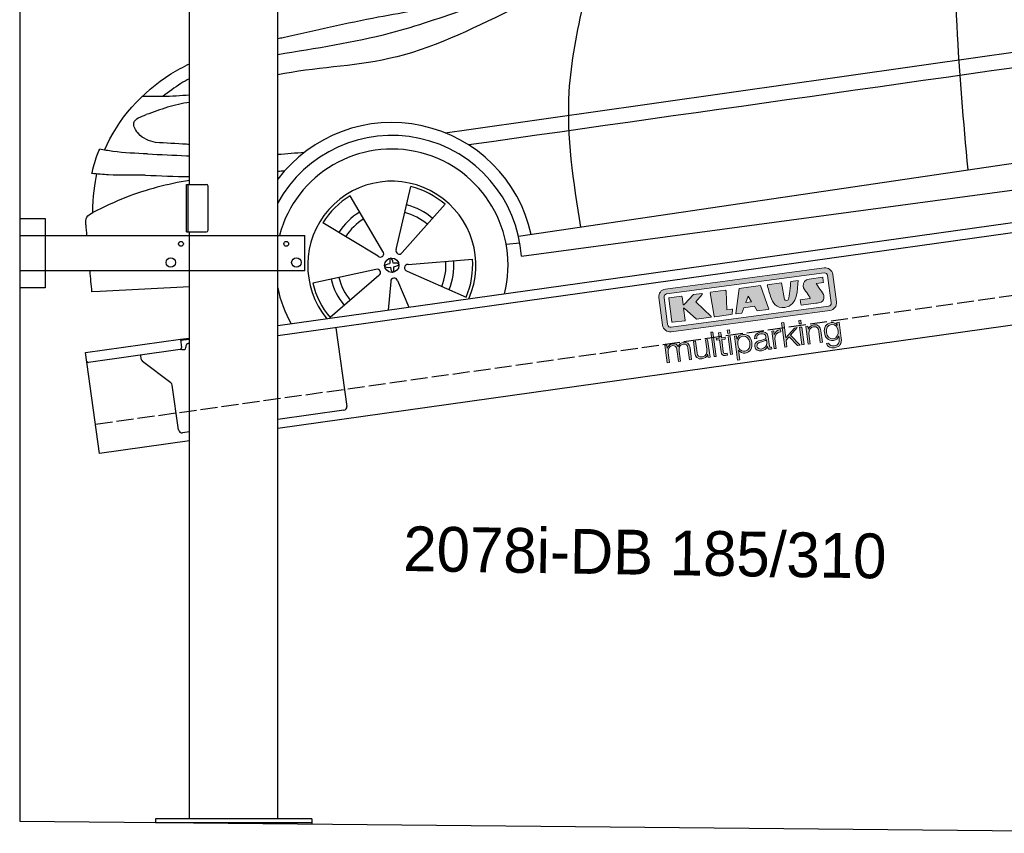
# Model space of a CAD drawing. Extents: x 524 to 6324, y 215 to 5340.
# Tile 1 of 3: x 524 to 3424, y 354 to 2752. Entities that reach past the tile are written whole.
import ezdxf

# ---------------------------------------------------------------- set-up
doc = ezdxf.new("R2010")
doc.units = 0
doc.header["$LTSCALE"] = 10
doc.header["$MEASUREMENT"] = 0
doc.linetypes.add('GEN3', pattern=[6.25, 5, -1.25])
doc.layers.get('0').update_dxf_attribs({"linetype": 'CONTINUOUS'})
doc.layers.add('3', color=6, linetype='GEN3')
doc.layers.add('CAR', color=1, linetype='CONTINUOUS')
doc.layers.add('AM_0', color=7, linetype='CONTINUOUS', lineweight=30)
doc.layers.add('Logo', color=7, linetype='CONTINUOUS', lineweight=25)

# ---------------------------------------------------------------- blocks, each defined once
blk = doc.blocks.new('KLAUS')
at = {"layer": 'Logo'}
h = blk.add_hatch(color=8, dxfattribs=at)
h.dxf.hatch_style = 2
edge = h.paths.add_edge_path()
edge.add_spline(control_points=[(3.6, 29.09), (2.88, 29.09), (2.3, 28.51), (2.3, 27.8), (2.3, 27.8), (2.3, 16.11), (2.3, 16.11), (2.3, 15.39), (2.88, 14.81), (3.6, 14.81), (3.6, 14.81), (71.16, 14.81), (71.16, 14.81), (71.88, 14.81), (72.46, 15.39), (72.46, 16.11), (72.46, 16.11), (72.46, 27.8), (72.46, 27.8), (72.46, 28.51), (71.88, 29.09), (71.16, 29.09), (71.16, 29.09), (3.6, 29.09), (3.6, 29.09), (3.6, 29.09), (3.6, 29.09), (3.6, 29.09)], knot_values=[0, 0, 0, 0, 1, 1, 1, 2, 2, 2, 3, 3, 3, 4, 4, 4, 5, 5, 5, 6, 6, 6, 7, 7, 7, 8, 8, 8, 9, 9, 9, 9], degree=3, periodic=0)
edge = h.paths.add_edge_path()
edge.add_spline(control_points=[(3.35, 31.23), (3.35, 31.23), (71.47, 31.23), (71.47, 31.23), (73.26, 31.23), (74.71, 29.77), (74.71, 27.99), (74.71, 27.99), (74.71, 16.17), (74.71, 16.17), (74.71, 14.38), (73.26, 12.93), (71.47, 12.93), (71.47, 12.93), (3.35, 12.93), (3.35, 12.93), (1.56, 12.93), (0.11, 14.38), (0.11, 16.17), (0.11, 16.17), (0.11, 27.99), (0.11, 27.99), (0.11, 29.77), (1.56, 31.23), (3.35, 31.23), (3.35, 31.23), (3.35, 31.23), (3.35, 31.23)], knot_values=[0, 0, 0, 0, 1, 1, 1, 2, 2, 2, 3, 3, 3, 4, 4, 4, 5, 5, 5, 6, 6, 6, 7, 7, 7, 8, 8, 8, 9, 9, 9, 9], degree=3, periodic=0)
h = blk.add_hatch(color=8, dxfattribs=at)
h.dxf.hatch_style = 2
edge = h.paths.add_edge_path()
edge.add_spline(control_points=[(4.5, 27.33), (4.5, 27.33), (9.7, 27.33), (9.7, 27.33), (9.84, 27.33), (9.96, 27.22), (9.96, 27.08), (9.96, 27.08), (9.96, 23.69), (9.96, 23.69), (9.96, 23.69), (9.94, 23.64), (10.04, 23.59), (10.14, 23.53), (10.2, 23.57), (10.2, 23.57), (10.2, 23.57), (10.51, 23.75), (10.51, 23.75), (10.51, 23.75), (14.94, 27.33), (14.94, 27.33), (14.94, 27.33), (18.41, 27.33), (18.41, 27.33), (18.41, 27.33), (18.49, 27.33), (18.56, 27.2), (18.65, 27.04), (18.53, 26.91), (18.53, 26.91), (18.53, 26.91), (15.49, 24.11), (15.49, 24.11), (15.49, 24.11), (21.14, 17.06), (21.14, 17.06), (21.14, 17.06), (21.13, 16.91), (21.13, 16.91), (21.08, 16.84), (20.99, 16.82), (20.99, 16.82), (20.99, 16.82), (14.7, 16.82), (14.7, 16.82), (14.7, 16.82), (10.26, 22.17), (10.26, 22.17), (10.26, 22.17), (10.19, 22.24), (10.08, 22.21), (9.97, 22.18), (9.96, 22.11), (9.96, 22.11), (9.96, 22.11), (9.96, 17.08), (9.96, 17.08), (9.96, 16.94), (9.84, 16.82), (9.7, 16.82), (9.7, 16.82), (4.5, 16.82), (4.5, 16.82), (4.36, 16.82), (4.25, 16.94), (4.25, 17.08), (4.25, 17.08), (4.25, 27.08), (4.25, 27.08), (4.25, 27.22), (4.36, 27.33), (4.5, 27.33), (4.5, 27.33), (4.5, 27.33), (4.5, 27.33)], knot_values=[0, 0, 0, 0, 1, 1, 1, 2, 2, 2, 3, 3, 3, 4, 4, 4, 5, 5, 5, 6, 6, 6, 7, 7, 7, 8, 8, 8, 9, 9, 9, 10, 10, 10, 11, 11, 11, 12, 12, 12, 13, 13, 13, 14, 14, 14, 15, 15, 15, 16, 16, 16, 17, 17, 17, 18, 18, 18, 19, 19, 19, 20, 20, 20, 21, 21, 21, 22, 22, 22, 23, 23, 23, 24, 24, 24, 25, 25, 25, 25], degree=3, periodic=0)
h = blk.add_hatch(color=8, dxfattribs=at)
h.dxf.hatch_style = 2
h.paths.add_polyline_path([(22.42, 17.06), (21.97, 27.15), (22.24, 27.33), (28.55, 27.33), (28.86, 26.97), (28.01, 19.08), (30.26, 19.07), (30.44, 18.95), (30.08, 16.95), (29.49, 16.82), (22.6, 16.82)])
h = blk.add_hatch(color=8, dxfattribs=at)
h.paths.add_polyline_path([(36.52, 21.01), (38.93, 21.01), (37.87, 23.57)])
h.paths.add_polyline_path([(34.52, 27.33), (43.65, 27.33), (45.76, 16.94), (45.57, 16.82), (40.83, 16.82), (39.89, 18.95), (35.42, 18.95), (34.27, 16.82), (31.78, 16.82), (31.66, 17)])
h = blk.add_hatch(color=8, dxfattribs=at)
h.dxf.hatch_style = 2
edge = h.paths.add_edge_path()
edge.add_spline(control_points=[(52.69, 27.32), (52.69, 27.32), (52.88, 20.14), (52.88, 20.14), (53.01, 19.89), (53.2, 19.77), (53.43, 19.71), (53.91, 19.59), (54.43, 19.57), (54.64, 20.03), (55.23, 21.34), (56.27, 25.45), (56.6, 27.33), (56.6, 27.33), (59.77, 27.33), (59.77, 27.33), (58.77, 23.9), (58.56, 16.82), (52.63, 16.76), (48.72, 16.72), (48.01, 19.35), (47.27, 22.24), (46.89, 23.68), (46.54, 27.33), (46.54, 27.33), (46.54, 27.33), (52.69, 27.32), (52.69, 27.32), (52.69, 27.32), (52.69, 27.32), (52.69, 27.32)], knot_values=[0, 0, 0, 0, 1, 1, 1, 2, 2, 2, 3, 3, 3, 4, 4, 4, 5, 5, 5, 6, 6, 6, 7, 7, 7, 8, 8, 8, 9, 9, 9, 10, 10, 10, 10], degree=3, periodic=0)
h = blk.add_hatch(color=8, dxfattribs=at)
h.dxf.hatch_style = 2
edge = h.paths.add_edge_path()
edge.add_spline(control_points=[(64.46, 27.33), (64.46, 27.33), (70.31, 27.33), (70.31, 27.33), (70.31, 26.52), (70.31, 26.02), (70.31, 25.12), (70.31, 25.12), (67.3, 25.12), (67.3, 25.12), (67.24, 25.04), (67.25, 25.11), (67.25, 24.91), (67.25, 24.88), (69.73, 20.38), (69.73, 19.57), (69.73, 16.4), (67.22, 16.81), (65.9, 16.82), (65.9, 16.82), (59.59, 16.82), (59.59, 16.82), (59.59, 17.76), (59.59, 18.23), (59.59, 19.14), (59.59, 19.14), (63.75, 19.14), (63.75, 19.14), (63.82, 19.22), (63.81, 19.11), (63.81, 19.31), (63.81, 20.32), (61.58, 23.06), (61.58, 24.63), (61.58, 26.33), (62.83, 27.34), (64.46, 27.33), (64.46, 27.33), (64.46, 27.33), (64.46, 27.33)], knot_values=[0, 0, 0, 0, 1, 1, 1, 2, 2, 2, 3, 3, 3, 4, 4, 4, 5, 5, 5, 6, 6, 6, 7, 7, 7, 8, 8, 8, 9, 9, 9, 10, 10, 10, 11, 11, 11, 12, 12, 12, 13, 13, 13, 13], degree=3, periodic=0)
h = blk.add_hatch(color=30, dxfattribs=at)
h.dxf.hatch_style = 2
h.paths.add_polyline_path([(20.07, 0), (20.99, 0), (20.99, 10.45), (20.07, 10.45)])
h = blk.add_hatch(color=30, dxfattribs=at)
h.dxf.hatch_style = 2
edge = h.paths.add_edge_path()
edge.add_spline(control_points=[(24.22, 9.82), (24.22, 9.82), (23.3, 9.82), (23.3, 9.82), (23.3, 9.82), (23.3, 7.55), (23.3, 7.55), (23.3, 7.55), (21.98, 7.55), (21.98, 7.55), (21.98, 7.55), (21.98, 6.78), (21.98, 6.78), (21.98, 6.78), (23.3, 6.78), (23.3, 6.78), (23.3, 6.78), (23.3, 1.61), (23.3, 1.61), (23.28, 0.32), (23.71, -0.09), (24.94, -0.09), (25.22, -0.09), (25.48, -0.06), (25.76, -0.06), (25.76, -0.06), (25.76, 0.73), (25.76, 0.73), (25.5, 0.7), (25.23, 0.69), (24.97, 0.69), (24.31, 0.73), (24.22, 1.08), (24.22, 1.68), (24.22, 1.68), (24.22, 6.78), (24.22, 6.78), (24.22, 6.78), (25.76, 6.78), (25.76, 6.78), (25.76, 6.78), (25.76, 7.55), (25.76, 7.55), (25.76, 7.55), (24.22, 7.55), (24.22, 7.55), (24.22, 7.55), (24.22, 9.82), (24.22, 9.82), (24.22, 9.82), (24.22, 9.82), (24.22, 9.82)], knot_values=[0, 0, 0, 0, 1, 1, 1, 2, 2, 2, 3, 3, 3, 4, 4, 4, 5, 5, 5, 6, 6, 6, 7, 7, 7, 8, 8, 8, 9, 9, 9, 10, 10, 10, 11, 11, 11, 12, 12, 12, 13, 13, 13, 14, 14, 14, 15, 15, 15, 16, 16, 16, 17, 17, 17, 17], degree=3, periodic=0)
h = blk.add_hatch(color=30, dxfattribs=at)
h.paths.add_polyline_path([(27.1, 0), (28.03, 0), (28.03, 7.55), (27.1, 7.55)])
h.paths.add_polyline_path([(27.1, 8.98), (28.03, 8.98), (28.03, 10.45), (27.1, 10.45)])
h = blk.add_hatch(color=30, dxfattribs=at)
h.dxf.hatch_style = 2
h.paths.add_polyline_path([(50.4, 0), (51.32, 0), (51.32, 2.87), (52.82, 4.11), (55.8, 0), (56.96, 0), (53.52, 4.76), (56.74, 7.55), (55.51, 7.55), (51.32, 3.89), (51.32, 10.45), (50.4, 10.45)])
h = blk.add_hatch(color=30, dxfattribs=at)
h.paths.add_polyline_path([(57.74, 0), (58.66, 0), (58.66, 7.55), (57.74, 7.55)])
h.paths.add_polyline_path([(57.74, 8.98), (58.66, 8.98), (58.66, 10.45), (57.74, 10.45)])
h = blk.add_hatch(color=30, dxfattribs=at)
h.dxf.hatch_style = 2
edge = h.paths.add_edge_path()
edge.add_spline(control_points=[(0, 0), (0, 0), (0.92, 0), (0.92, 0), (0.92, 0), (0.92, 4.22), (0.92, 4.22), (0.94, 5.8), (1.58, 7), (3.18, 7), (4.35, 7), (4.77, 6.15), (4.76, 5.12), (4.76, 5.12), (4.76, 0), (4.76, 0), (4.76, 0), (5.68, 0), (5.68, 0), (5.68, 0), (5.68, 4.27), (5.68, 4.27), (5.68, 5.68), (6.14, 7), (7.73, 7), (9.05, 7), (9.52, 6.32), (9.52, 5.08), (9.52, 5.08), (9.52, 0), (9.52, 0), (9.52, 0), (10.44, 0), (10.44, 0), (10.44, 0), (10.44, 5.12), (10.44, 5.12), (10.44, 6.91), (9.59, 7.77), (7.94, 7.77), (6.94, 7.77), (5.99, 7.29), (5.54, 6.3), (5.26, 7.29), (4.36, 7.77), (3.37, 7.77), (2.17, 7.77), (1.38, 7.19), (0.89, 6.28), (0.89, 6.28), (0.85, 6.28), (0.85, 6.28), (0.85, 6.28), (0.85, 7.55), (0.85, 7.55), (0.85, 7.55), (0, 7.55), (0, 7.55), (0, 7.55), (0, 0), (0, 0), (0, 0), (0, 0), (0, 0)], knot_values=[0, 0, 0, 0, 1, 1, 1, 2, 2, 2, 3, 3, 3, 4, 4, 4, 5, 5, 5, 6, 6, 6, 7, 7, 7, 8, 8, 8, 9, 9, 9, 10, 10, 10, 11, 11, 11, 12, 12, 12, 13, 13, 13, 14, 14, 14, 15, 15, 15, 16, 16, 16, 17, 17, 17, 18, 18, 18, 19, 19, 19, 20, 20, 20, 21, 21, 21, 21], degree=3, periodic=0)
h = blk.add_hatch(color=30, dxfattribs=at)
h.dxf.hatch_style = 2
edge = h.paths.add_edge_path()
edge.add_spline(control_points=[(18.31, 7.55), (18.31, 7.55), (17.39, 7.55), (17.39, 7.55), (17.39, 7.55), (17.39, 3.59), (17.39, 3.59), (17.39, 2.05), (16.7, 0.56), (15.12, 0.56), (13.66, 0.56), (13.15, 1.27), (13.1, 2.64), (13.1, 2.64), (13.1, 7.55), (13.1, 7.55), (13.1, 7.55), (12.18, 7.55), (12.18, 7.55), (12.18, 7.55), (12.18, 2.65), (12.18, 2.65), (12.18, 0.89), (12.93, -0.22), (14.83, -0.22), (15.96, -0.22), (16.95, 0.35), (17.44, 1.36), (17.44, 1.36), (17.47, 1.36), (17.47, 1.36), (17.47, 1.36), (17.47, 0), (17.47, 0), (17.47, 0), (18.31, 0), (18.31, 0), (18.31, 0), (18.31, 7.55), (18.31, 7.55), (18.31, 7.55), (18.31, 7.55), (18.31, 7.55)], knot_values=[0, 0, 0, 0, 1, 1, 1, 2, 2, 2, 3, 3, 3, 4, 4, 4, 5, 5, 5, 6, 6, 6, 7, 7, 7, 8, 8, 8, 9, 9, 9, 10, 10, 10, 11, 11, 11, 12, 12, 12, 13, 13, 13, 14, 14, 14, 14], degree=3, periodic=0)
h = blk.add_hatch(color=30, dxfattribs=at)
edge = h.paths.add_edge_path()
edge.add_spline(control_points=[(35.84, 3.78), (35.84, 2.21), (35.12, 0.56), (33.37, 0.56), (31.4, 0.56), (30.72, 2.21), (30.72, 3.78), (30.72, 5.49), (31.33, 7), (33.37, 7), (35.12, 7), (35.84, 5.34), (35.84, 3.78), (35.84, 3.78), (35.84, 3.78), (35.84, 3.78)], knot_values=[0, 0, 0, 0, 1, 1, 1, 2, 2, 2, 3, 3, 3, 4, 4, 4, 5, 5, 5, 5], degree=3, periodic=0)
edge = h.paths.add_edge_path()
edge.add_spline(control_points=[(29.79, -2.8), (29.79, -2.8), (30.72, -2.8), (30.72, -2.8), (30.72, -2.8), (30.72, 1.43), (30.72, 1.43), (30.72, 1.43), (30.74, 1.43), (30.74, 1.43), (31.14, 0.35), (32.24, -0.22), (33.37, -0.22), (35.66, -0.22), (36.76, 1.64), (36.76, 3.78), (36.76, 5.91), (35.66, 7.77), (33.37, 7.77), (32.15, 7.77), (31.1, 7.14), (30.67, 6.12), (30.67, 6.12), (30.64, 6.12), (30.64, 6.12), (30.64, 6.12), (30.64, 7.55), (30.64, 7.55), (30.64, 7.55), (29.79, 7.55), (29.79, 7.55), (29.79, 7.55), (29.79, -2.8), (29.79, -2.8), (29.79, -2.8), (29.79, -2.8), (29.79, -2.8)], knot_values=[0, 0, 0, 0, 1, 1, 1, 2, 2, 2, 3, 3, 3, 4, 4, 4, 5, 5, 5, 6, 6, 6, 7, 7, 7, 8, 8, 8, 9, 9, 9, 10, 10, 10, 11, 11, 11, 12, 12, 12, 12], degree=3, periodic=0)
h = blk.add_hatch(color=30, dxfattribs=at)
edge = h.paths.add_edge_path()
edge.add_spline(control_points=[(43.03, 2.93), (43.04, 1.45), (41.8, 0.56), (40.39, 0.56), (39.53, 0.56), (38.71, 1.13), (38.71, 2.05), (38.71, 3.53), (40.66, 3.51), (42.22, 3.79), (42.47, 3.84), (42.88, 3.91), (43, 4.13), (43, 4.13), (43.03, 4.13), (43.03, 4.13), (43.03, 4.13), (43.03, 2.93), (43.03, 2.93), (43.03, 2.93), (43.03, 2.93), (43.03, 2.93)], knot_values=[0, 0, 0, 0, 1, 1, 1, 2, 2, 2, 3, 3, 3, 4, 4, 4, 5, 5, 5, 6, 6, 6, 7, 7, 7, 7], degree=3, periodic=0)
edge = h.paths.add_edge_path()
edge.add_spline(control_points=[(39.03, 5.24), (39.06, 6.47), (39.91, 7), (41.05, 7), (42.14, 7), (43.03, 6.69), (43.03, 5.45), (43.03, 4.61), (42.6, 4.51), (41.84, 4.42), (39.85, 4.19), (37.79, 4.11), (37.79, 1.99), (37.79, 0.47), (38.93, -0.22), (40.32, -0.22), (41.77, -0.22), (42.43, 0.34), (43.07, 1.32), (43.07, 1.32), (43.1, 1.32), (43.1, 1.32), (43.1, 0.53), (43.25, 0), (44.19, 0), (44.43, 0), (44.58, 0.01), (44.79, 0.06), (44.79, 0.06), (44.79, 0.83), (44.79, 0.83), (44.71, 0.81), (44.6, 0.78), (44.49, 0.78), (44.13, 0.78), (43.95, 0.98), (43.95, 1.33), (43.95, 1.33), (43.95, 5.34), (43.95, 5.34), (43.95, 7.36), (42.5, 7.77), (41.17, 7.77), (39.44, 7.77), (38.2, 7.01), (38.11, 5.24), (38.11, 5.24), (39.03, 5.24), (39.03, 5.24), (39.03, 5.24), (39.03, 5.24), (39.03, 5.24)], knot_values=[0, 0, 0, 0, 1, 1, 1, 2, 2, 2, 3, 3, 3, 4, 4, 4, 5, 5, 5, 6, 6, 6, 7, 7, 7, 8, 8, 8, 9, 9, 9, 10, 10, 10, 11, 11, 11, 12, 12, 12, 13, 13, 13, 14, 14, 14, 15, 15, 15, 16, 16, 16, 17, 17, 17, 17], degree=3, periodic=0)
h = blk.add_hatch(color=30, dxfattribs=at)
h.dxf.hatch_style = 2
edge = h.paths.add_edge_path()
edge.add_spline(control_points=[(45.79, 0), (45.79, 0), (46.71, 0), (46.71, 0), (46.71, 0), (46.71, 4.03), (46.71, 4.03), (46.71, 5.59), (47.85, 6.82), (49.52, 6.73), (49.52, 6.73), (49.52, 7.66), (49.52, 7.66), (48.16, 7.72), (47.14, 7), (46.67, 5.78), (46.67, 5.78), (46.64, 5.78), (46.64, 5.78), (46.64, 5.78), (46.64, 7.55), (46.64, 7.55), (46.64, 7.55), (45.79, 7.55), (45.79, 7.55), (45.79, 7.55), (45.79, 0), (45.79, 0), (45.79, 0), (45.79, 0), (45.79, 0)], knot_values=[0, 0, 0, 0, 1, 1, 1, 2, 2, 2, 3, 3, 3, 4, 4, 4, 5, 5, 5, 6, 6, 6, 7, 7, 7, 8, 8, 8, 9, 9, 9, 10, 10, 10, 10], degree=3, periodic=0)
h = blk.add_hatch(color=30, dxfattribs=at)
h.dxf.hatch_style = 2
edge = h.paths.add_edge_path()
edge.add_spline(control_points=[(60.41, 0), (60.41, 0), (61.33, 0), (61.33, 0), (61.33, 0), (61.33, 4.41), (61.33, 4.41), (61.36, 5.89), (62.24, 7), (63.7, 7), (65.2, 7), (65.62, 6.02), (65.62, 4.71), (65.62, 4.71), (65.62, 0), (65.62, 0), (65.62, 0), (66.54, 0), (66.54, 0), (66.54, 0), (66.54, 4.86), (66.54, 4.86), (66.54, 6.66), (65.9, 7.77), (63.78, 7.77), (62.71, 7.77), (61.7, 7.16), (61.36, 6.25), (61.36, 6.25), (61.33, 6.25), (61.33, 6.25), (61.33, 6.25), (61.33, 7.55), (61.33, 7.55), (61.33, 7.55), (60.41, 7.55), (60.41, 7.55), (60.41, 7.55), (60.41, 0), (60.41, 0), (60.41, 0), (60.41, 0), (60.41, 0)], knot_values=[0, 0, 0, 0, 1, 1, 1, 2, 2, 2, 3, 3, 3, 4, 4, 4, 5, 5, 5, 6, 6, 6, 7, 7, 7, 8, 8, 8, 9, 9, 9, 10, 10, 10, 11, 11, 11, 12, 12, 12, 13, 13, 13, 14, 14, 14, 14], degree=3, periodic=0)
h = blk.add_hatch(color=30, dxfattribs=at)
edge = h.paths.add_edge_path()
edge.add_spline(control_points=[(71.32, 0.86), (69.62, 0.86), (68.83, 2.34), (68.83, 3.86), (68.83, 5.43), (69.56, 7), (71.32, 7), (73.06, 7), (73.75, 5.34), (73.75, 3.86), (73.75, 2.33), (72.91, 0.86), (71.32, 0.86), (71.32, 0.86), (71.32, 0.86), (71.32, 0.86)], knot_values=[0, 0, 0, 0, 1, 1, 1, 2, 2, 2, 3, 3, 3, 4, 4, 4, 5, 5, 5, 5], degree=3, periodic=0)
edge = h.paths.add_edge_path()
edge.add_spline(control_points=[(74.67, 7.55), (74.67, 7.55), (73.75, 7.55), (73.75, 7.55), (73.75, 7.55), (73.75, 6.25), (73.75, 6.25), (73.75, 6.25), (73.72, 6.25), (73.72, 6.25), (73.35, 7.09), (72.41, 7.77), (71.32, 7.77), (69.13, 7.77), (67.9, 6.05), (67.9, 3.97), (67.9, 1.82), (68.9, 0.09), (71.32, 0.09), (72.4, 0.09), (73.29, 0.72), (73.72, 1.64), (73.72, 1.64), (73.75, 1.64), (73.75, 1.64), (73.75, 1.64), (73.75, 0.61), (73.75, 0.61), (73.75, -1.23), (73.01, -2.24), (71.32, -2.24), (70.29, -2.24), (69.31, -1.85), (69.1, -0.73), (69.1, -0.73), (68.18, -0.73), (68.18, -0.73), (68.31, -2.34), (69.81, -3.02), (71.32, -3.02), (73.79, -3.02), (74.65, -1.64), (74.67, 0.61), (74.67, 0.61), (74.67, 7.55), (74.67, 7.55), (74.67, 7.55), (74.67, 7.55), (74.67, 7.55)], knot_values=[0, 0, 0, 0, 1, 1, 1, 2, 2, 2, 3, 3, 3, 4, 4, 4, 5, 5, 5, 6, 6, 6, 7, 7, 7, 8, 8, 8, 9, 9, 9, 10, 10, 10, 11, 11, 11, 12, 12, 12, 13, 13, 13, 14, 14, 14, 15, 15, 15, 16, 16, 16, 16], degree=3, periodic=0)
at = {"layer": 'Logo', "lineweight": 0}
for points in [[(22.42, 17.06), (21.97, 27.15), (22.24, 27.33), (28.55, 27.33), (28.86, 26.97), (28.01, 19.08), (30.26, 19.07), (30.44, 18.95), (30.08, 16.95), (29.49, 16.82), (22.6, 16.82), (22.42, 17.06), (22.42, 17.06)], [(34.52, 27.33), (43.65, 27.33), (45.76, 16.94), (45.57, 16.82), (40.83, 16.82), (39.89, 18.95), (35.42, 18.95), (34.27, 16.82), (31.78, 16.82), (31.66, 17), (34.52, 27.33), (34.52, 27.33)], [(36.52, 21.01), (38.93, 21.01), (37.87, 23.57), (36.52, 21.01), (36.52, 21.01)], [(20.07, 0), (20.99, 0), (20.99, 10.45), (20.07, 10.45), (20.07, 0), (20.07, 0)], [(27.1, 8.98), (28.03, 8.98), (28.03, 10.45), (27.1, 10.45), (27.1, 8.98), (27.1, 8.98)], [(50.4, 0), (51.32, 0), (51.32, 2.87), (52.82, 4.11), (55.8, 0), (56.96, 0), (53.52, 4.76), (56.74, 7.55), (55.51, 7.55), (51.32, 3.89), (51.32, 10.45), (50.4, 10.45), (50.4, 0), (50.4, 0)], [(57.74, 8.98), (58.66, 8.98), (58.66, 10.45), (57.74, 10.45), (57.74, 8.98), (57.74, 8.98)], [(27.1, 0), (28.03, 0), (28.03, 7.55), (27.1, 7.55), (27.1, 0), (27.1, 0)], [(57.74, 0), (58.66, 0), (58.66, 7.55), (57.74, 7.55), (57.74, 0), (57.74, 0)]]:
    blk.add_lwpolyline(points, dxfattribs=at)
for points, knots in [([(3.35, 31.23), (3.35, 31.23), (71.47, 31.23), (71.47, 31.23), (73.26, 31.23), (74.71, 29.77), (74.71, 27.99), (74.71, 27.99), (74.71, 16.17), (74.71, 16.17), (74.71, 14.38), (73.26, 12.93), (71.47, 12.93), (71.47, 12.93), (3.35, 12.93), (3.35, 12.93), (1.56, 12.93), (0.11, 14.38), (0.11, 16.17), (0.11, 16.17), (0.11, 27.99), (0.11, 27.99), (0.11, 29.77), (1.56, 31.23), (3.35, 31.23), (3.35, 31.23), (3.35, 31.23), (3.35, 31.23)], [0, 0, 0, 0, 1, 1, 1, 2, 2, 2, 3, 3, 3, 4, 4, 4, 5, 5, 5, 6, 6, 6, 7, 7, 7, 8, 8, 8, 9, 9, 9, 9]), ([(3.6, 29.09), (2.88, 29.09), (2.3, 28.51), (2.3, 27.8), (2.3, 27.8), (2.3, 16.11), (2.3, 16.11), (2.3, 15.39), (2.88, 14.81), (3.6, 14.81), (3.6, 14.81), (71.16, 14.81), (71.16, 14.81), (71.88, 14.81), (72.46, 15.39), (72.46, 16.11), (72.46, 16.11), (72.46, 27.8), (72.46, 27.8), (72.46, 28.51), (71.88, 29.09), (71.16, 29.09), (71.16, 29.09), (3.6, 29.09), (3.6, 29.09), (3.6, 29.09), (3.6, 29.09), (3.6, 29.09)], [0, 0, 0, 0, 1, 1, 1, 2, 2, 2, 3, 3, 3, 4, 4, 4, 5, 5, 5, 6, 6, 6, 7, 7, 7, 8, 8, 8, 9, 9, 9, 9]), ([(4.5, 27.33), (4.5, 27.33), (9.7, 27.33), (9.7, 27.33), (9.84, 27.33), (9.96, 27.22), (9.96, 27.08), (9.96, 27.08), (9.96, 23.69), (9.96, 23.69), (9.96, 23.69), (9.94, 23.64), (10.04, 23.59), (10.14, 23.53), (10.2, 23.57), (10.2, 23.57), (10.2, 23.57), (10.51, 23.75), (10.51, 23.75), (10.51, 23.75), (14.94, 27.33), (14.94, 27.33), (14.94, 27.33), (18.41, 27.33), (18.41, 27.33), (18.41, 27.33), (18.49, 27.33), (18.56, 27.2), (18.65, 27.04), (18.53, 26.91), (18.53, 26.91), (18.53, 26.91), (15.49, 24.11), (15.49, 24.11), (15.49, 24.11), (21.14, 17.06), (21.14, 17.06), (21.14, 17.06), (21.13, 16.91), (21.13, 16.91), (21.08, 16.84), (20.99, 16.82), (20.99, 16.82), (20.99, 16.82), (14.7, 16.82), (14.7, 16.82), (14.7, 16.82), (10.26, 22.17), (10.26, 22.17), (10.26, 22.17), (10.19, 22.24), (10.08, 22.21), (9.97, 22.18), (9.96, 22.11), (9.96, 22.11), (9.96, 22.11), (9.96, 17.08), (9.96, 17.08), (9.96, 16.94), (9.84, 16.82), (9.7, 16.82), (9.7, 16.82), (4.5, 16.82), (4.5, 16.82), (4.36, 16.82), (4.25, 16.94), (4.25, 17.08), (4.25, 17.08), (4.25, 27.08), (4.25, 27.08), (4.25, 27.22), (4.36, 27.33), (4.5, 27.33), (4.5, 27.33), (4.5, 27.33), (4.5, 27.33)], [0, 0, 0, 0, 1, 1, 1, 2, 2, 2, 3, 3, 3, 4, 4, 4, 5, 5, 5, 6, 6, 6, 7, 7, 7, 8, 8, 8, 9, 9, 9, 10, 10, 10, 11, 11, 11, 12, 12, 12, 13, 13, 13, 14, 14, 14, 15, 15, 15, 16, 16, 16, 17, 17, 17, 18, 18, 18, 19, 19, 19, 20, 20, 20, 21, 21, 21, 22, 22, 22, 23, 23, 23, 24, 24, 24, 25, 25, 25, 25]), ([(52.69, 27.32), (52.69, 27.32), (52.88, 20.14), (52.88, 20.14), (53.01, 19.89), (53.2, 19.77), (53.43, 19.71), (53.91, 19.59), (54.43, 19.57), (54.64, 20.03), (55.23, 21.34), (56.27, 25.45), (56.6, 27.33), (56.6, 27.33), (59.77, 27.33), (59.77, 27.33), (58.77, 23.9), (58.56, 16.82), (52.63, 16.76), (48.72, 16.72), (48.01, 19.35), (47.27, 22.24), (46.89, 23.68), (46.54, 27.33), (46.54, 27.33), (46.54, 27.33), (52.69, 27.32), (52.69, 27.32), (52.69, 27.32), (52.69, 27.32), (52.69, 27.32)], [0, 0, 0, 0, 1, 1, 1, 2, 2, 2, 3, 3, 3, 4, 4, 4, 5, 5, 5, 6, 6, 6, 7, 7, 7, 8, 8, 8, 9, 9, 9, 10, 10, 10, 10]), ([(64.46, 27.33), (64.46, 27.33), (70.31, 27.33), (70.31, 27.33), (70.31, 26.52), (70.31, 26.02), (70.31, 25.12), (70.31, 25.12), (67.3, 25.12), (67.3, 25.12), (67.24, 25.04), (67.25, 25.11), (67.25, 24.91), (67.25, 24.88), (69.73, 20.38), (69.73, 19.57), (69.73, 16.4), (67.22, 16.81), (65.9, 16.82), (65.9, 16.82), (59.59, 16.82), (59.59, 16.82), (59.59, 17.76), (59.59, 18.23), (59.59, 19.14), (59.59, 19.14), (63.75, 19.14), (63.75, 19.14), (63.82, 19.22), (63.81, 19.11), (63.81, 19.31), (63.81, 20.32), (61.58, 23.06), (61.58, 24.63), (61.58, 26.33), (62.83, 27.34), (64.46, 27.33), (64.46, 27.33), (64.46, 27.33), (64.46, 27.33)], [0, 0, 0, 0, 1, 1, 1, 2, 2, 2, 3, 3, 3, 4, 4, 4, 5, 5, 5, 6, 6, 6, 7, 7, 7, 8, 8, 8, 9, 9, 9, 10, 10, 10, 11, 11, 11, 12, 12, 12, 13, 13, 13, 13]), ([(24.22, 9.82), (24.22, 9.82), (23.3, 9.82), (23.3, 9.82), (23.3, 9.82), (23.3, 7.55), (23.3, 7.55), (23.3, 7.55), (21.98, 7.55), (21.98, 7.55), (21.98, 7.55), (21.98, 6.78), (21.98, 6.78), (21.98, 6.78), (23.3, 6.78), (23.3, 6.78), (23.3, 6.78), (23.3, 1.61), (23.3, 1.61), (23.28, 0.32), (23.71, -0.09), (24.94, -0.09), (25.22, -0.09), (25.48, -0.06), (25.76, -0.06), (25.76, -0.06), (25.76, 0.73), (25.76, 0.73), (25.5, 0.7), (25.23, 0.69), (24.97, 0.69), (24.31, 0.73), (24.22, 1.08), (24.22, 1.68), (24.22, 1.68), (24.22, 6.78), (24.22, 6.78), (24.22, 6.78), (25.76, 6.78), (25.76, 6.78), (25.76, 6.78), (25.76, 7.55), (25.76, 7.55), (25.76, 7.55), (24.22, 7.55), (24.22, 7.55), (24.22, 7.55), (24.22, 9.82), (24.22, 9.82), (24.22, 9.82), (24.22, 9.82), (24.22, 9.82)], [0, 0, 0, 0, 1, 1, 1, 2, 2, 2, 3, 3, 3, 4, 4, 4, 5, 5, 5, 6, 6, 6, 7, 7, 7, 8, 8, 8, 9, 9, 9, 10, 10, 10, 11, 11, 11, 12, 12, 12, 13, 13, 13, 14, 14, 14, 15, 15, 15, 16, 16, 16, 17, 17, 17, 17]), ([(0, 0), (0, 0), (0.92, 0), (0.92, 0), (0.92, 0), (0.92, 4.22), (0.92, 4.22), (0.94, 5.8), (1.58, 7), (3.18, 7), (4.35, 7), (4.77, 6.15), (4.76, 5.12), (4.76, 5.12), (4.76, 0), (4.76, 0), (4.76, 0), (5.68, 0), (5.68, 0), (5.68, 0), (5.68, 4.27), (5.68, 4.27), (5.68, 5.68), (6.14, 7), (7.73, 7), (9.05, 7), (9.52, 6.32), (9.52, 5.08), (9.52, 5.08), (9.52, 0), (9.52, 0), (9.52, 0), (10.44, 0), (10.44, 0), (10.44, 0), (10.44, 5.12), (10.44, 5.12), (10.44, 6.91), (9.59, 7.77), (7.94, 7.77), (6.94, 7.77), (5.99, 7.29), (5.54, 6.3), (5.26, 7.29), (4.36, 7.77), (3.37, 7.77), (2.17, 7.77), (1.38, 7.19), (0.89, 6.28), (0.89, 6.28), (0.85, 6.28), (0.85, 6.28), (0.85, 6.28), (0.85, 7.55), (0.85, 7.55), (0.85, 7.55), (0, 7.55), (0, 7.55), (0, 7.55), (0, 0), (0, 0), (0, 0), (0, 0), (0, 0)], [0, 0, 0, 0, 1, 1, 1, 2, 2, 2, 3, 3, 3, 4, 4, 4, 5, 5, 5, 6, 6, 6, 7, 7, 7, 8, 8, 8, 9, 9, 9, 10, 10, 10, 11, 11, 11, 12, 12, 12, 13, 13, 13, 14, 14, 14, 15, 15, 15, 16, 16, 16, 17, 17, 17, 18, 18, 18, 19, 19, 19, 20, 20, 20, 21, 21, 21, 21]), ([(18.31, 7.55), (18.31, 7.55), (17.39, 7.55), (17.39, 7.55), (17.39, 7.55), (17.39, 3.59), (17.39, 3.59), (17.39, 2.05), (16.7, 0.56), (15.12, 0.56), (13.66, 0.56), (13.15, 1.27), (13.1, 2.64), (13.1, 2.64), (13.1, 7.55), (13.1, 7.55), (13.1, 7.55), (12.18, 7.55), (12.18, 7.55), (12.18, 7.55), (12.18, 2.65), (12.18, 2.65), (12.18, 0.89), (12.93, -0.22), (14.83, -0.22), (15.96, -0.22), (16.95, 0.35), (17.44, 1.36), (17.44, 1.36), (17.47, 1.36), (17.47, 1.36), (17.47, 1.36), (17.47, 0), (17.47, 0), (17.47, 0), (18.31, 0), (18.31, 0), (18.31, 0), (18.31, 7.55), (18.31, 7.55), (18.31, 7.55), (18.31, 7.55), (18.31, 7.55)], [0, 0, 0, 0, 1, 1, 1, 2, 2, 2, 3, 3, 3, 4, 4, 4, 5, 5, 5, 6, 6, 6, 7, 7, 7, 8, 8, 8, 9, 9, 9, 10, 10, 10, 11, 11, 11, 12, 12, 12, 13, 13, 13, 14, 14, 14, 14]), ([(29.79, -2.8), (29.79, -2.8), (30.72, -2.8), (30.72, -2.8), (30.72, -2.8), (30.72, 1.43), (30.72, 1.43), (30.72, 1.43), (30.74, 1.43), (30.74, 1.43), (31.14, 0.35), (32.24, -0.22), (33.37, -0.22), (35.66, -0.22), (36.76, 1.64), (36.76, 3.78), (36.76, 5.91), (35.66, 7.77), (33.37, 7.77), (32.15, 7.77), (31.1, 7.14), (30.67, 6.12), (30.67, 6.12), (30.64, 6.12), (30.64, 6.12), (30.64, 6.12), (30.64, 7.55), (30.64, 7.55), (30.64, 7.55), (29.79, 7.55), (29.79, 7.55), (29.79, 7.55), (29.79, -2.8), (29.79, -2.8), (29.79, -2.8), (29.79, -2.8), (29.79, -2.8)], [0, 0, 0, 0, 1, 1, 1, 2, 2, 2, 3, 3, 3, 4, 4, 4, 5, 5, 5, 6, 6, 6, 7, 7, 7, 8, 8, 8, 9, 9, 9, 10, 10, 10, 11, 11, 11, 12, 12, 12, 12]), ([(35.84, 3.78), (35.84, 2.21), (35.12, 0.56), (33.37, 0.56), (31.4, 0.56), (30.72, 2.21), (30.72, 3.78), (30.72, 5.49), (31.33, 7), (33.37, 7), (35.12, 7), (35.84, 5.34), (35.84, 3.78), (35.84, 3.78), (35.84, 3.78), (35.84, 3.78)], [0, 0, 0, 0, 1, 1, 1, 2, 2, 2, 3, 3, 3, 4, 4, 4, 5, 5, 5, 5]), ([(39.03, 5.24), (39.06, 6.47), (39.91, 7), (41.05, 7), (42.14, 7), (43.03, 6.69), (43.03, 5.45), (43.03, 4.61), (42.6, 4.51), (41.84, 4.42), (39.85, 4.19), (37.79, 4.11), (37.79, 1.99), (37.79, 0.47), (38.93, -0.22), (40.32, -0.22), (41.77, -0.22), (42.43, 0.34), (43.07, 1.32), (43.07, 1.32), (43.1, 1.32), (43.1, 1.32), (43.1, 0.53), (43.25, 0), (44.19, 0), (44.43, 0), (44.58, 0.01), (44.79, 0.06), (44.79, 0.06), (44.79, 0.83), (44.79, 0.83), (44.71, 0.81), (44.6, 0.78), (44.49, 0.78), (44.13, 0.78), (43.95, 0.98), (43.95, 1.33), (43.95, 1.33), (43.95, 5.34), (43.95, 5.34), (43.95, 7.36), (42.5, 7.77), (41.17, 7.77), (39.44, 7.77), (38.2, 7.01), (38.11, 5.24), (38.11, 5.24), (39.03, 5.24), (39.03, 5.24), (39.03, 5.24), (39.03, 5.24), (39.03, 5.24)], [0, 0, 0, 0, 1, 1, 1, 2, 2, 2, 3, 3, 3, 4, 4, 4, 5, 5, 5, 6, 6, 6, 7, 7, 7, 8, 8, 8, 9, 9, 9, 10, 10, 10, 11, 11, 11, 12, 12, 12, 13, 13, 13, 14, 14, 14, 15, 15, 15, 16, 16, 16, 17, 17, 17, 17]), ([(45.79, 0), (45.79, 0), (46.71, 0), (46.71, 0), (46.71, 0), (46.71, 4.03), (46.71, 4.03), (46.71, 5.59), (47.85, 6.82), (49.52, 6.73), (49.52, 6.73), (49.52, 7.66), (49.52, 7.66), (48.16, 7.72), (47.14, 7), (46.67, 5.78), (46.67, 5.78), (46.64, 5.78), (46.64, 5.78), (46.64, 5.78), (46.64, 7.55), (46.64, 7.55), (46.64, 7.55), (45.79, 7.55), (45.79, 7.55), (45.79, 7.55), (45.79, 0), (45.79, 0), (45.79, 0), (45.79, 0), (45.79, 0)], [0, 0, 0, 0, 1, 1, 1, 2, 2, 2, 3, 3, 3, 4, 4, 4, 5, 5, 5, 6, 6, 6, 7, 7, 7, 8, 8, 8, 9, 9, 9, 10, 10, 10, 10]), ([(60.41, 0), (60.41, 0), (61.33, 0), (61.33, 0), (61.33, 0), (61.33, 4.41), (61.33, 4.41), (61.36, 5.89), (62.24, 7), (63.7, 7), (65.2, 7), (65.62, 6.02), (65.62, 4.71), (65.62, 4.71), (65.62, 0), (65.62, 0), (65.62, 0), (66.54, 0), (66.54, 0), (66.54, 0), (66.54, 4.86), (66.54, 4.86), (66.54, 6.66), (65.9, 7.77), (63.78, 7.77), (62.71, 7.77), (61.7, 7.16), (61.36, 6.25), (61.36, 6.25), (61.33, 6.25), (61.33, 6.25), (61.33, 6.25), (61.33, 7.55), (61.33, 7.55), (61.33, 7.55), (60.41, 7.55), (60.41, 7.55), (60.41, 7.55), (60.41, 0), (60.41, 0), (60.41, 0), (60.41, 0), (60.41, 0)], [0, 0, 0, 0, 1, 1, 1, 2, 2, 2, 3, 3, 3, 4, 4, 4, 5, 5, 5, 6, 6, 6, 7, 7, 7, 8, 8, 8, 9, 9, 9, 10, 10, 10, 11, 11, 11, 12, 12, 12, 13, 13, 13, 14, 14, 14, 14]), ([(74.67, 7.55), (74.67, 7.55), (73.75, 7.55), (73.75, 7.55), (73.75, 7.55), (73.75, 6.25), (73.75, 6.25), (73.75, 6.25), (73.72, 6.25), (73.72, 6.25), (73.35, 7.09), (72.41, 7.77), (71.32, 7.77), (69.13, 7.77), (67.9, 6.05), (67.9, 3.97), (67.9, 1.82), (68.9, 0.09), (71.32, 0.09), (72.4, 0.09), (73.29, 0.72), (73.72, 1.64), (73.72, 1.64), (73.75, 1.64), (73.75, 1.64), (73.75, 1.64), (73.75, 0.61), (73.75, 0.61), (73.75, -1.23), (73.01, -2.24), (71.32, -2.24), (70.29, -2.24), (69.31, -1.85), (69.1, -0.73), (69.1, -0.73), (68.18, -0.73), (68.18, -0.73), (68.31, -2.34), (69.81, -3.02), (71.32, -3.02), (73.79, -3.02), (74.65, -1.64), (74.67, 0.61), (74.67, 0.61), (74.67, 7.55), (74.67, 7.55), (74.67, 7.55), (74.67, 7.55), (74.67, 7.55)], [0, 0, 0, 0, 1, 1, 1, 2, 2, 2, 3, 3, 3, 4, 4, 4, 5, 5, 5, 6, 6, 6, 7, 7, 7, 8, 8, 8, 9, 9, 9, 10, 10, 10, 11, 11, 11, 12, 12, 12, 13, 13, 13, 14, 14, 14, 15, 15, 15, 16, 16, 16, 16]), ([(71.32, 0.86), (69.62, 0.86), (68.83, 2.34), (68.83, 3.86), (68.83, 5.43), (69.56, 7), (71.32, 7), (73.06, 7), (73.75, 5.34), (73.75, 3.86), (73.75, 2.33), (72.91, 0.86), (71.32, 0.86), (71.32, 0.86), (71.32, 0.86), (71.32, 0.86)], [0, 0, 0, 0, 1, 1, 1, 2, 2, 2, 3, 3, 3, 4, 4, 4, 5, 5, 5, 5]), ([(43.03, 2.93), (43.04, 1.45), (41.8, 0.56), (40.39, 0.56), (39.53, 0.56), (38.71, 1.13), (38.71, 2.05), (38.71, 3.53), (40.66, 3.51), (42.22, 3.79), (42.47, 3.84), (42.88, 3.91), (43, 4.13), (43, 4.13), (43.03, 4.13), (43.03, 4.13), (43.03, 4.13), (43.03, 2.93), (43.03, 2.93), (43.03, 2.93), (43.03, 2.93), (43.03, 2.93)], [0, 0, 0, 0, 1, 1, 1, 2, 2, 2, 3, 3, 3, 4, 4, 4, 5, 5, 5, 6, 6, 6, 7, 7, 7, 7])]:
    blk.add_open_spline(points, degree=3, knots=knots, dxfattribs=at)
blk = doc.blocks.new('EG_car')
at = {"layer": 'CAR'}
for p, q in [((44640.5, 3847.7), (46613.9, 4138.9)), ((44649.3, 3788.6), (46624.9, 4054.7)), ((44280.1, 3808.8), (44323.7, 3994)), ((44241.4, 3803), (44145, 3967)), ((44298, 3799.6), (44424.2, 3942)), ((44227.1, 3788.8), (44064.4, 3887.4)), ((44604.2, 3824.2), (44644.4, 3828.4)), ((44315.5, 3764.6), (44505.1, 3780.4)), ((44220.7, 3750.2), (44034.9, 3709.2)), ((44312.3, 3744.7), (44486.7, 3668.7)), ((44229.7, 3732.2), (44085.7, 3607.9)), ((44264.5, 3714.2), (44256.3, 3630)), ((44284.4, 3717.2), (44317.4, 3638.6)), ((43408.1, 3685.3), (43383.2, 3684.1)), ((43671.5, 3699), (43408.1, 3685.3))]:
    blk.add_line(p, q, dxfattribs=at)
blk.add_circle((44267.4, 3762.3), 21.1, dxfattribs=at)
for centre, radius, start, end in [((44267.4, 3762.3), 420.7, 12.4782, 142.9782), ((44267.4, 3762.3), 382.8, 3.9409, 151.3421), ((44267.4, 3762.3), 342.5, 345.7894, 165.0899), ((44267.4, 3762.3), 247.7, 336.4923, 219.5077), ((44267.4, 3762.3), 238.4, 48.8791, 76.3501), ((44267.4, 3762.3), 238.4, 120.8791, 148.3501), ((44267.4, 3762.3), 183.1, 121.0088, 148.2204), ((44267.4, 3762.3), 159.7, 49.089, 76.1378), ((44267.4, 3762.3), 183.1, 49.0088, 76.2204), ((44267.4, 3762.3), 159.7, 121.0915, 148.1403), ((44233.5, 3796.7), 10.1, 231.0149, 38.2143), ((44289.6, 3805.2), 10.1, 159.0149, 326.2143), ((44267.4, 3762.3), 159.7, 337.0888, 4.1364), ((44267.4, 3762.3), 183.1, 337.0088, 4.2204), ((44267.4, 3762.3), 238.4, 336.8791, 4.3501), ((44224.2, 3740.7), 10.1, 303.0149, 110.2143), ((44315, 3754.5), 10.1, 87.0149, 254.2143), ((44267.4, 3762.3), 183.1, 193.0088, 220.2204), ((44267.4, 3762.3), 159.7, 193.0928, 220.1404), ((44274.6, 3714.6), 10.1, 15.0149, 182.2143), ((44267.4, 3762.3), 342.5, 191.219, 210.2106), ((44267.4, 3762.3), 238.4, 192.8791, 220.3501), ((44267.4, 3762.3), 247.7, 228.0703, 228.1969)]:
    blk.add_arc(centre, radius, start, end, dxfattribs=at)
for centre, major_axis, ratio, start_param, end_param in [((44267.6, 3762.4), (3, -20.9), 0.248275, 8.109253, 10.739069), ((44267.4, 3762.3), (-20.9, -3), 0.26044, 4.945458, 7.62088), ((44267.6, 3762.4), (3, -20.9), 0.248275, 4.968287, 7.599306), ((44267.4, 3762.3), (-20.9, -3), 0.26044, 8.106084, 10.743517)]:
    blk.add_ellipse(centre, major_axis=major_axis, ratio=ratio, start_param=start_param, end_param=end_param, dxfattribs=at)
for points, knots in [([(45964.8, 4043.1), (45952, 4184.6), (45924.7, 4487.8), (45924, 4906.4), (45983.6, 5173.6), (46007.8, 5281.7)], [0, 0, 0, 0, 426.563346, 914.171926, 1245.997244, 1245.997244, 1245.997244, 1245.997244]), ([(43947.1, 4433.6), (44040.4, 4454.8), (44210.5, 4493.6), (44382.6, 4521.2), (44460.3, 4533.7)], [0, 0, 0, 0, 287.109799, 523.033898, 523.033898, 523.033898, 523.033898]), ([(44831.9, 4540.3), (44813.2, 4451.6), (44767, 4231.3), (44802, 4008), (44822.9, 3874.6)], [0, 0, 0, 0, 269.946467, 670.500177, 670.500177, 670.500177, 670.500177]), ([(44491.5, 4519.5), (44415.6, 4492.9), (44233, 4428.9), (44043.6, 4401.5), (43931.5, 4382.3)], [0, 0, 0, 0, 240.396278, 578.341928, 578.341928, 578.341928, 578.341928]), ([(44615.4, 4513.3), (44499.2, 4456.1), (44282.7, 4349.4), (44039.5, 4345.5), (43931.5, 4323.4)], [0, 0, 0, 0, 383.694665, 714.701693, 714.701693, 714.701693, 714.701693]), ([(43421.5, 4101.6), (43459.6, 4192), (43547.4, 4290.3), (43652.7, 4347), (43671.5, 4355.8)], [417.734559, 417.734559, 417.734559, 417.734559, 714.010919, 776.343267, 776.343267, 776.343267, 776.343267]), ([(43671.5, 4312), (43662.9, 4307.5), (43635.5, 4292), (43610.2, 4272.6), (43592.8, 4259.2)], [846.326293, 846.326293, 846.326293, 846.326293, 875.621743, 941.455107, 941.455107, 941.455107, 941.455107]), ([(43671.5, 4263.8), (43645.3, 4261.3), (43599, 4258.2), (43552.5, 4259.5), (43532.3, 4260.1)], [83.55636, 83.55636, 83.55636, 83.55636, 162.493207, 222.909715, 222.909715, 222.909715, 222.909715]), ([(43671.5, 4242.3), (43649.6, 4239.7), (43605.5, 4228.5), (43564.6, 4213.7), (43543.9, 4206.2)], [116.473329, 116.473329, 116.473329, 116.473329, 181.734861, 248.06685, 248.06685, 248.06685, 248.06685]), ([(43571.8, 4123.9), (43553.3, 4129.2), (43523.6, 4137.7), (43497.5, 4189.3), (43527.4, 4200.2), (43543.9, 4206.2)], [0, 0, 0, 0, 57.244505, 92.011956, 135.089654, 135.089654, 135.089654, 135.089654]), ([(43671.5, 4118.4), (43668.5, 4118.6), (43665.5, 4118.7), (43662.5, 4118.9), (43632.2, 4120.6), (43602, 4122.2), (43571.8, 4123.9)], [24.781312, 24.781312, 24.781312, 24.781312, 33.794705, 33.794705, 33.794705, 124.61844, 124.61844, 124.61844, 124.61844]), ([(43384.1, 4032.3), (43388.2, 4050.1), (43393.8, 4074.8), (43404.2, 4097.7), (43407.1, 4104.1)], [0, 0, 0, 0, 54.692387, 75.524982, 75.524982, 75.524982, 75.524982]), ([(43548.2, 4090.4), (43513.8, 4091.8), (43466.5, 4093.9), (43419.8, 4101.9), (43407.1, 4104.1)], [0, 0, 0, 0, 103.169916, 141.873988, 141.873988, 141.873988, 141.873988]), ([(43548.2, 4090.4), (43586.3, 4088.4), (43624.4, 4086.5), (43662.5, 4085.1), (43662.5, 4085.1), (43662.5, 4085.1), (43662.5, 4085.1), (43665.5, 4085), (43668.5, 4084.9), (43671.5, 4084.7)], [0, 0, 0, 0, 114.217617, 114.217617, 114.217617, 114.217849, 114.217849, 114.217849, 123.216746, 123.216746, 123.216746, 123.216746]), ([(43541.2, 4027.9), (43505.2, 4027.3), (43452.8, 4026.5), (43400.5, 4030.9), (43384.1, 4032.3)], [0, 0, 0, 0, 107.725446, 157.239927, 157.239927, 157.239927, 157.239927]), ([(43671.5, 4012.4), (43607.2, 4001.5), (43510.1, 3977.3), (43419, 3933.8), (43386.9, 3918)], [277.850388, 277.850388, 277.850388, 277.850388, 473.507544, 580.325639, 580.325639, 580.325639, 580.325639]), ([(43365.9, 3881.2), (43365.7, 3889.6), (43365.3, 3906.1), (43379.8, 3914), (43386.9, 3918)], [0, 0, 0, 0, 23.08378, 45.64513, 45.64513, 45.64513, 45.64513])]:
    blk.add_open_spline(points, degree=3, knots=knots, dxfattribs=at)
for points in [[(44425.1, 4152.4), (45162.1, 4257.4), (45899.2, 4362.4), (46636.2, 4467.5)], [(43931.5, 4430.5), (43936.7, 4431.5), (43941.9, 4432.6), (43947.1, 4433.6)], [(46636.2, 4420.5), (45922.2, 4319.2), (45208.2, 4218), (44494.2, 4116.7)], [(43931.5, 4089.2), (43957.9, 4091.2), (43984.3, 4093.5), (44010.8, 4095.7)], [(43386.9, 3918), (43387.5, 3962.7), (43392.1, 4006.5), (43399.1, 4031.2)], [(43951.2, 4039.8), (43944.6, 4039.4), (43938, 4039), (43931.5, 4038.6)], [(43541.2, 4027.9), (43584.6, 4025.9), (43628.1, 4023.9), (43671.5, 4023.9)], [(43365.9, 3881.2), (43366.8, 3871), (43367.7, 3860.7), (43368.6, 3850.4)], [(43377.8, 3745.4), (43379.6, 3725), (43381.4, 3704.5), (43383.2, 3684.1)]]:
    blk.add_open_spline(points, degree=3, dxfattribs=at)

msp = doc.modelspace()

# ---------------------------------------------------------------- linework, layer by layer
for p, q in [((524.1, 5340), (524.1, 390)), ((1024.1, 2266.2), (1024.1, 3836.2)), ((1284.1, 396.2), (1284.1, 3836.2)), ((1015.1, 2266.2), (1074.1, 2266.2)), ((1015.1, 2126.2), (1015.1, 2266.2)), ((1019.1, 2266.2), (1019.1, 2126.2)), ((1079.1, 2131.2), (1079.1, 2261.2)), ((1284.1, 1850.2), (3901.6, 2218)), ((3900.8, 2187.6), (1284.1, 1819.9)), ((524.1, 2166.2), (599.1, 2166.2)), ((599.1, 2166.2), (599.1, 1961.2)), ((1015.1, 2126.2), (1074.1, 2126.2)), ((1024.1, 396.2), (1024.1, 2126.2)), ((524.1, 2116.2), (1364.1, 2116.2)), ((1364.1, 2011.2), (1364.1, 2116.2)), ((1364.1, 2011.2), (524.1, 2011.2)), ((599.1, 1961.2), (524.1, 1961.2)), ((4020.9, 1931.9), (1284.1, 1547.2)), ((1454.8, 1843.9), (1487.4, 1612.2)), ((717.8, 1770.6), (997.6, 1809.9)), ((997.6, 1809.9), (1024.1, 1813.6)), ((997.6, 1809.9), (1001.1, 1785.2)), ((1024.1, 1809.6), (998.2, 1806)), ((759.6, 1473.5), (717.8, 1770.6)), ((996.8, 1779.5), (727, 1741.6)), ((1004.4, 1779.6), (1009.3, 1780.3)), ((1013.6, 1785.9), (1013.5, 1786.9)), ((882.1, 1751.4), (880.5, 1763.2)), ((969.7, 1681.7), (886, 1744.8)), ((992.3, 1542.6), (973.6, 1675.1)), ((1478.9, 1600.9), (1284.1, 1573.5)), ((1024.1, 1510.7), (759.6, 1473.5)), ((1024.1, 1536.9), (1003.5, 1534.1)), ((524.1, 390), (4269.1, 354)), ((924.1, 396.2), (924.1, 386.2)), ((1384.1, 396.2), (924.1, 396.2)), ((924.1, 386.2), (1384.1, 386.2)), ((1384.1, 396.2), (1384.1, 381.7))]:
    msp.add_line(p, q)
for centre, radius in [((999.1, 2091.2), 7), ((1309.1, 2091.2), 7), ((969.1, 2036.2), 14), ((1339.1, 2036.2), 14)]:
    msp.add_circle(centre, radius)
for centre, radius, start, end in [((1074.1, 2261.2), 5, 0, 90), ((1074.1, 2131.2), 5, 270, 0), ((1023.4, 1788.3), 10, 98, 188), ((996.1, 1784.5), 5, 278, 8), ((1003.7, 1784.5), 5, 221.2367, 278), ((1008.6, 1785.2), 5, 278, 8), ((726.3, 1746.5), 5, 188, 278), ((892, 1752.8), 10, 188, 233), ((963.7, 1673.7), 10, 8, 53), ((1477.5, 1610.8), 10, 278, 8), ((1002.2, 1544), 10, 188, 278)]:
    msp.add_arc(centre, radius, start, end)
at = {"layer": '3'}
msp.add_line((747.5, 1559.7), (5754.9, 2263.4), dxfattribs=at)

# ---------------------------------------------------------------- block references
at = {"xscale": 6.929133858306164, "yscale": 6.929133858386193, "zscale": 6.929133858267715, "rotation": 7.614101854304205}
msp.add_blockref('KLAUS', (2431.5, 1740.3), dxfattribs=at)
at = {"layer": 'AM_0'}
msp.add_blockref('EG_car', (-42647.4, -1734.2), dxfattribs=at)

# ---------------------------------------------------------------- texts
at = {"layer": 'Logo'}
msp.add_text('2078i-DB 185/310', height=132, rotation=359.1028, dxfattribs=at).set_placement((1653.1, 1127.2))

doc.saveas('drawing.dxf')
